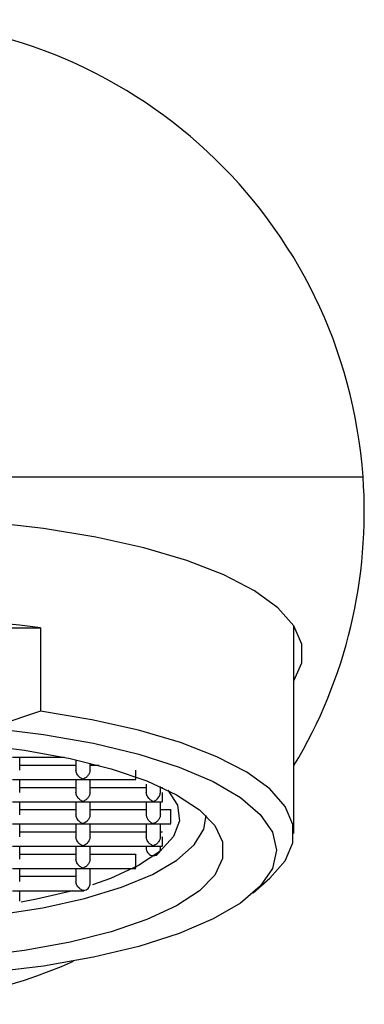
# Model space of a CAD drawing. Header units: millimetres. Extents: x 4255.161 to 4255.371, y 1709.19 to 1709.313.
# Tile 5 of 7: x 4255.22 to 4255.23, y 1709.247 to 1709.275. Entities that reach past the tile are written whole.
import ezdxf

# ---------------------------------------------------------------- set-up
doc = ezdxf.new("R2010")
doc.units = ezdxf.units.MM
doc.layers.add('SANINDUSA', color=3, linetype='Continuous')

msp = doc.modelspace()

# ---------------------------------------------------------------- linework, layer by layer
at = {"layer": 'SANINDUSA'}
for p, q in [((4255.201630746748, 1709.2617334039), (4255.229559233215, 1709.2617334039)), ((4255.227594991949, 1709.251587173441), (4255.227594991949, 1709.257488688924)), ((4255.21079916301, 1709.257437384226), (4255.220390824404, 1709.257437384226)), ((4255.220390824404, 1709.257437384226), (4255.220390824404, 1709.255065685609)), ((4255.220390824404, 1709.255065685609), (4255.218949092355, 1709.254591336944)), ((4255.219589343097, 1709.253758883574), (4255.22107077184, 1709.253758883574)), ((4255.219794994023, 1709.253389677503), (4255.219794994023, 1709.253758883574)), ((4255.221394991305, 1709.253688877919), (4255.221394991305, 1709.253389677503)), ((4255.221794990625, 1709.253389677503), (4255.221794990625, 1709.253593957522)), ((4255.221394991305, 1709.25352642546), (4255.219794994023, 1709.25352642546)), ((4255.222056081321, 1709.25352642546), (4255.221794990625, 1709.25352642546)), ((4255.219589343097, 1709.25312643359), (4255.22160064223, 1709.25312643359)), ((4255.219794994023, 1709.252757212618), (4255.219794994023, 1709.25312643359)), ((4255.221394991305, 1709.25312643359), (4255.221394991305, 1709.252757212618)), ((4255.2215893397, 1709.25312643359), (4255.223097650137, 1709.25312643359)), ((4255.221794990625, 1709.252757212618), (4255.221794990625, 1709.25312643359)), ((4255.221394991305, 1709.252893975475), (4255.219794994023, 1709.252893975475)), ((4255.223394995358, 1709.252893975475), (4255.221794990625, 1709.252893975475)), ((4255.223394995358, 1709.252991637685), (4255.223394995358, 1709.252757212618)), ((4255.223794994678, 1709.252757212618), (4255.223794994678, 1709.252922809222)), ((4255.223857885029, 1709.252893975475), (4255.223794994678, 1709.252893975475)), ((4255.219589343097, 1709.252493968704), (4255.22160064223, 1709.252493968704)), ((4255.219794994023, 1709.252124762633), (4255.219794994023, 1709.252493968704)), ((4255.221394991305, 1709.252493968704), (4255.221394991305, 1709.252124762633)), ((4255.2215893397, 1709.252493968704), (4255.223600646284, 1709.252493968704)), ((4255.221794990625, 1709.252124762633), (4255.221794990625, 1709.252493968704)), ((4255.223394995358, 1709.252493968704), (4255.223394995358, 1709.252124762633)), ((4255.223589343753, 1709.252493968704), (4255.223859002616, 1709.252493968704)), ((4255.223794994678, 1709.252124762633), (4255.223794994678, 1709.252493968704)), ((4255.221394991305, 1709.252261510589), (4255.219794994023, 1709.252261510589)), ((4255.223394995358, 1709.252261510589), (4255.221794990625, 1709.252261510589)), ((4255.224097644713, 1709.252261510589), (4255.223794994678, 1709.252261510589)), ((4255.225094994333, 1709.252061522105), (4255.225094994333, 1709.252100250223)), ((4255.219589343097, 1709.251861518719), (4255.22160064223, 1709.251861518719)), ((4255.219794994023, 1709.251492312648), (4255.219794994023, 1709.251861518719)), ((4255.221394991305, 1709.251629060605), (4255.219794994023, 1709.251629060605)), ((4255.221394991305, 1709.251861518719), (4255.221394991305, 1709.251492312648)), ((4255.2215893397, 1709.251861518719), (4255.223600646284, 1709.251861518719)), ((4255.221794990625, 1709.251492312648), (4255.221794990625, 1709.251861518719)), ((4255.223394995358, 1709.251629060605), (4255.221794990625, 1709.251629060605)), ((4255.223394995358, 1709.251861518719), (4255.223394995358, 1709.251492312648)), ((4255.223589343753, 1709.251861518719), (4255.224097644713, 1709.251861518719)), ((4255.223794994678, 1709.251492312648), (4255.223794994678, 1709.251861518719)), ((4255.223859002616, 1709.251629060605), (4255.223794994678, 1709.251629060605)), ((4255.219589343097, 1709.251229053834), (4255.22160064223, 1709.251229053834)), ((4255.219794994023, 1709.250859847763), (4255.219794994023, 1709.251229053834)), ((4255.221394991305, 1709.251229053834), (4255.221394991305, 1709.250859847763)), ((4255.2215893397, 1709.251229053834), (4255.223600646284, 1709.251229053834)), ((4255.221794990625, 1709.250859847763), (4255.221794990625, 1709.251229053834)), ((4255.223394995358, 1709.251229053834), (4255.223394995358, 1709.251130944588)), ((4255.223589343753, 1709.251229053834), (4255.223859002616, 1709.251229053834)), ((4255.223794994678, 1709.251130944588), (4255.223794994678, 1709.251229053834)), ((4255.221394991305, 1709.25099661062), (4255.219794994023, 1709.25099661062)), ((4255.223097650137, 1709.25099661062), (4255.221794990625, 1709.25099661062)), ((4255.219589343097, 1709.250596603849), (4255.22160064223, 1709.250596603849)), ((4255.219794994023, 1709.250227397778), (4255.219794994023, 1709.250596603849)), ((4255.221394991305, 1709.250596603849), (4255.221394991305, 1709.250227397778)), ((4255.2215893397, 1709.250596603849), (4255.223097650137, 1709.250596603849)), ((4255.221794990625, 1709.250134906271), (4255.221794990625, 1709.250596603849)), ((4255.221394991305, 1709.250364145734), (4255.219794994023, 1709.250364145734)), ((4255.226437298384, 1709.249900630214), (4255.226908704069, 1709.25032225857)), ((4255.219589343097, 1709.249964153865), (4255.221620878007, 1709.249964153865)), ((4255.219794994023, 1709.24966753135), (4255.219794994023, 1709.249964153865)), ((4255.221615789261, 1709.249982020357), (4255.221615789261, 1709.249968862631))]:
    msp.add_line(p, q, dxfattribs=at)
at = {"layer": 'SANINDUSA', "flags": 128}
for points in [[(4255.227594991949, 1709.255931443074), (4255.227816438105, 1709.256445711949), (4255.227816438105, 1709.256974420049), (4255.227588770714, 1709.257498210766), (4255.227137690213, 1709.25800732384), (4255.226471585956, 1709.258492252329), (4255.22560287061, 1709.258943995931), (4255.224547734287, 1709.259354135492), (4255.223325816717, 1709.259715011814), (4255.221959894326, 1709.260019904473), (4255.220475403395, 1709.260263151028), (4255.218900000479, 1709.260440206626)], [(4255.226908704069, 1709.25032225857), (4255.227344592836, 1709.250816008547), (4255.227567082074, 1709.251328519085), (4255.227567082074, 1709.251845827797), (4255.227344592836, 1709.252358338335), (4255.226903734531, 1709.252856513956), (4255.2262527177, 1709.253331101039), (4255.225403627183, 1709.253773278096), (4255.224372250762, 1709.254174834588), (4255.223177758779, 1709.254528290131), (4255.221842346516, 1709.254827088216), (4255.220390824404, 1709.255065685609)], [(4255.218949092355, 1709.254591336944), (4255.220468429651, 1709.254406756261), (4255.22189014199, 1709.254156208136), (4255.223185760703, 1709.25384468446), (4255.224329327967, 1709.25347844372), (4255.225297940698, 1709.253064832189), (4255.226072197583, 1709.25261210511), (4255.226636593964, 1709.252129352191), (4255.22697981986, 1709.251626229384), (4255.227094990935, 1709.251112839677), (4255.22697981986, 1709.25059943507), (4255.226636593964, 1709.250096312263), (4255.226072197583, 1709.249613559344), (4255.225297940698, 1709.249160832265), (4255.224329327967, 1709.248747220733), (4255.223185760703, 1709.248380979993), (4255.22189014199, 1709.248069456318), (4255.220468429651, 1709.247818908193), (4255.218949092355, 1709.24763432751)], [(4255.218542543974, 1709.254134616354), (4255.219933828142, 1709.253961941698), (4255.221228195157, 1709.253725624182), (4255.222396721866, 1709.253430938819), (4255.223413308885, 1709.253084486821), (4255.224255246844, 1709.252693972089), (4255.224903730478, 1709.252268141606), (4255.225344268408, 1709.251816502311), (4255.225567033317, 1709.251349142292), (4255.225567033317, 1709.250876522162), (4255.225344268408, 1709.250409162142), (4255.224903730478, 1709.249957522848), (4255.224255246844, 1709.249531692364), (4255.223413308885, 1709.249141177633), (4255.222396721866, 1709.248794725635), (4255.221228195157, 1709.248500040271), (4255.219933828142, 1709.248263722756), (4255.218542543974, 1709.2480910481)], [(4255.224010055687, 1709.252819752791), (4255.224281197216, 1709.252395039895), (4255.224337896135, 1709.251950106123), (4255.224168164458, 1709.251508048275), (4255.223776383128, 1709.251080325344), (4255.223172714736, 1709.250678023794), (4255.222372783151, 1709.250311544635), (4255.221867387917, 1709.250132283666)], [(4255.206095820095, 1709.252101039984), (4255.206157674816, 1709.251716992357), (4255.206434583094, 1709.251265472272), (4255.206926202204, 1709.25083260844), (4255.207621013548, 1709.250428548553), (4255.208502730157, 1709.250062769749), (4255.209550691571, 1709.249743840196), (4255.210740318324, 1709.249479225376), (4255.212043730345, 1709.249275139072), (4255.213430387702, 1709.249136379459), (4255.214867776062, 1709.249066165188), (4255.216322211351, 1709.249066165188), (4255.217759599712, 1709.249136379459), (4255.219146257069, 1709.249275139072), (4255.220449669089, 1709.249479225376), (4255.221639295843, 1709.249743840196), (4255.222687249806, 1709.250062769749), (4255.223568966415, 1709.250428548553), (4255.224263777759, 1709.25083260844), (4255.22475540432, 1709.251265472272), (4255.225032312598, 1709.251716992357), (4255.225094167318, 1709.252101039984)], [(4255.221302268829, 1709.249964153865), (4255.220271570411, 1709.249722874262), (4255.219832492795, 1709.249640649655)]]:
    msp.add_lwpolyline(points, dxfattribs=at)
at = {"layer": 'SANINDUSA'}
for centre, radius, start, end in [((4255.215594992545, 1709.260733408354), 0.014, 4.096043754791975, 175.903956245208), ((4255.215594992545, 1709.260733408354), 0.01400000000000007, 328.9972808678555, 4.096043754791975), ((4255.215594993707, 1709.221469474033), 0.03628623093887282, 82.40518551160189, 97.59481448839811), ((4255.215594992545, 1709.260733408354), 0.01400000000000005, 245.838950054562, 294.161049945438)]:
    msp.add_arc(centre, radius, start, end, dxfattribs=at)
for points, knots in [([(4255.221594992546, 1709.253136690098), (4255.221582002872, 1709.253141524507), (4255.221557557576, 1709.253150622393), (4255.22152397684, 1709.253171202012), (4255.221495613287, 1709.253193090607), (4255.22147246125, 1709.253214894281), (4255.221446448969, 1709.253244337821), (4255.221420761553, 1709.253284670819), (4255.221399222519, 1709.253338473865), (4255.221396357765, 1709.253373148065), (4255.221394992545, 1709.253389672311)], [0, 0, 0, 0, 0.1450904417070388, 0.2730460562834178, 0.3839228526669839, 0.4778113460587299, 0.5548661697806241, 0.7205232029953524, 0.8668132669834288, 0.9999999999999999, 0.9999999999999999, 0.9999999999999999, 0.9999999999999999]), ([(4255.221794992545, 1709.253389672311), (4255.221794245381, 1709.253377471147), (4255.221792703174, 1709.253352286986), (4255.221780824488, 1709.253312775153), (4255.221762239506, 1709.253273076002), (4255.221738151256, 1709.25323774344), (4255.221711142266, 1709.25320738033), (4255.221682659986, 1709.253181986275), (4255.221643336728, 1709.253155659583), (4255.221613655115, 1709.253144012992), (4255.221594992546, 1709.253136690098)], [0, 0, 0, 0, 0.0990739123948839, 0.2044963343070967, 0.3192330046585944, 0.4455954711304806, 0.5548757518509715, 0.6697388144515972, 0.7923454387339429, 1, 1, 1, 1]), ([(4255.223094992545, 1709.253136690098), (4255.223094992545, 1709.253153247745), (4255.223094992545, 1709.25319015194), (4255.223094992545, 1709.253283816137), (4255.223094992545, 1709.253339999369), (4255.223094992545, 1709.253389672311)], [0, 0, 0, 0, 0.5, 0.5, 1, 1, 1, 1]), ([(4255.221594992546, 1709.252504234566), (4255.221582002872, 1709.252509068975), (4255.221557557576, 1709.252518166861), (4255.22152397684, 1709.25253874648), (4255.221495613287, 1709.252560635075), (4255.22147246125, 1709.252582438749), (4255.221446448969, 1709.252611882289), (4255.221420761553, 1709.252652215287), (4255.221399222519, 1709.252706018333), (4255.221396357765, 1709.252740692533), (4255.221394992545, 1709.252757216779)], [0, 0, 0, 0, 0.1450904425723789, 0.2730460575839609, 0.3839228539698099, 0.4778113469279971, 0.5548661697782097, 0.7205232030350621, 0.8668132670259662, 1, 1, 1, 1]), ([(4255.221794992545, 1709.252757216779), (4255.221794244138, 1709.2527450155), (4255.221792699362, 1709.252719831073), (4255.221780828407, 1709.252680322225), (4255.221762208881, 1709.252640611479), (4255.221730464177, 1709.252593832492), (4255.221673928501, 1709.252539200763), (4255.221624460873, 1709.252517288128), (4255.221594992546, 1709.252504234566)], [0, 0, 0, 0, 0.09925871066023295, 0.2048780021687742, 0.3198279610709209, 0.4464235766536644, 0.6702293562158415, 1, 1, 1, 1]), ([(4255.223594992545, 1709.252504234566), (4255.223582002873, 1709.252509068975), (4255.223557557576, 1709.252518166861), (4255.223523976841, 1709.25253874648), (4255.223495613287, 1709.252560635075), (4255.223472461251, 1709.252582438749), (4255.223446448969, 1709.252611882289), (4255.223420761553, 1709.252652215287), (4255.223399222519, 1709.252706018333), (4255.223396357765, 1709.252740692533), (4255.223394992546, 1709.252757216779)], [0, 0, 0, 0, 0.1450904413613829, 0.2730460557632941, 0.3839228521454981, 0.477811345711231, 0.5548661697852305, 0.720523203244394, 0.8668132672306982, 0.9999999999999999, 0.9999999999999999, 0.9999999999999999, 0.9999999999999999]), ([(4255.223594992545, 1709.252504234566), (4255.223608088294, 1709.252509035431), (4255.223632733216, 1709.25251807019), (4255.223666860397, 1709.252538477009), (4255.223695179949, 1709.252560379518), (4255.223717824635, 1709.25258234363), (4255.223743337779, 1709.252611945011), (4255.223769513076, 1709.252652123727), (4255.223790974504, 1709.252705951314), (4255.223793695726, 1709.252740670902), (4255.223794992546, 1709.252757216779)], [0, 0, 0, 0, 0.1450904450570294, 0.2730460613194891, 0.3839228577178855, 0.4778113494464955, 0.5548661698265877, 0.7205232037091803, 0.866813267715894, 1, 1, 1, 1]), ([(4255.223856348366, 1709.252504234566), (4255.223856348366, 1709.252520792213), (4255.223856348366, 1709.252557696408), (4255.223856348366, 1709.252651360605), (4255.223856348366, 1709.252707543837), (4255.223856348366, 1709.252757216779)], [0, 0, 0, 0, 0.5, 0.5, 1, 1, 1, 1]), ([(4255.224094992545, 1709.252124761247), (4255.224094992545, 1709.252174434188), (4255.224094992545, 1709.252216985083), (4255.224094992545, 1709.252263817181), (4255.224094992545, 1709.25226781), (4255.224094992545, 1709.252251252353)], [0, 0, 0, 0, 0.5, 0.5, 1, 1, 1, 1]), ([(4255.221594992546, 1709.251871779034), (4255.221582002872, 1709.251876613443), (4255.221557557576, 1709.251885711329), (4255.22152397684, 1709.251906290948), (4255.221495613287, 1709.251928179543), (4255.22147246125, 1709.251949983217), (4255.221446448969, 1709.251979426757), (4255.221420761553, 1709.252019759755), (4255.221399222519, 1709.252073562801), (4255.221396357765, 1709.252108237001), (4255.221394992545, 1709.252124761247)], [0, 0, 0, 0, 0.1450904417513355, 0.2730460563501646, 0.383922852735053, 0.477811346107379, 0.5548661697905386, 0.7205232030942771, 0.866813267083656, 1, 1, 1, 1]), ([(4255.221794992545, 1709.252124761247), (4255.221794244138, 1709.252112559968), (4255.221792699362, 1709.252087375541), (4255.221780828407, 1709.252047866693), (4255.221762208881, 1709.252008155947), (4255.221730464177, 1709.25196137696), (4255.221673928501, 1709.251906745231), (4255.221624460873, 1709.251884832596), (4255.221594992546, 1709.251871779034)], [0, 0, 0, 0, 0.09925871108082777, 0.2048780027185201, 0.3198279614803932, 0.4464235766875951, 0.6702293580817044, 1, 1, 1, 1]), ([(4255.223394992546, 1709.252124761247), (4255.223395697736, 1709.252112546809), (4255.223397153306, 1709.252087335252), (4255.223408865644, 1709.252047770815), (4255.223427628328, 1709.252008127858), (4255.223451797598, 1709.251972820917), (4255.223479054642, 1709.251942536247), (4255.22350823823, 1709.251917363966), (4255.223546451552, 1709.251890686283), (4255.223576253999, 1709.251879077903), (4255.223594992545, 1709.251871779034)], [0, 0, 0, 0, 0.09907391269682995, 0.2044963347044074, 0.3192330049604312, 0.4455954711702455, 0.5548757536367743, 0.6697388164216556, 0.7923454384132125, 1, 1, 1, 1]), ([(4255.223794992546, 1709.252124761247), (4255.223794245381, 1709.252112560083), (4255.223792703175, 1709.252087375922), (4255.223780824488, 1709.252047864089), (4255.223762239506, 1709.252008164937), (4255.223738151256, 1709.251972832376), (4255.223711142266, 1709.251942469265), (4255.223682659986, 1709.25191707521), (4255.223643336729, 1709.251890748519), (4255.223613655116, 1709.251879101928), (4255.223594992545, 1709.251871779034)], [0, 0, 0, 0, 0.09907391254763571, 0.2044963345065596, 0.3192330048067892, 0.4455954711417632, 0.5548757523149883, 0.6697388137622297, 0.7923454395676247, 0.9999999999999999, 0.9999999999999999, 0.9999999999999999, 0.9999999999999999]), ([(4255.224094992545, 1709.251871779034), (4255.224094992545, 1709.251888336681), (4255.224094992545, 1709.251925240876), (4255.224094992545, 1709.252018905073), (4255.224094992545, 1709.252075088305), (4255.224094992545, 1709.252124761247)], [0, 0, 0, 0, 0.5, 0.5, 1, 1, 1, 1]), ([(4255.221594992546, 1709.251239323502), (4255.221582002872, 1709.251244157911), (4255.221557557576, 1709.251253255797), (4255.22152397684, 1709.251273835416), (4255.221495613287, 1709.251295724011), (4255.22147246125, 1709.251317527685), (4255.221446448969, 1709.251346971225), (4255.221420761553, 1709.251387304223), (4255.221399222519, 1709.251441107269), (4255.221396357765, 1709.251475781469), (4255.221394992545, 1709.251492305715)], [0, 0, 0, 0, 0.1450904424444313, 0.2730460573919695, 0.3839228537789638, 0.4778113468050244, 0.5548661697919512, 0.7205232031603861, 0.866813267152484, 1, 1, 1, 1]), ([(4255.221794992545, 1709.251492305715), (4255.221794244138, 1709.251480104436), (4255.221792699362, 1709.251454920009), (4255.221780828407, 1709.251415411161), (4255.221762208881, 1709.251375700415), (4255.221730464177, 1709.251328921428), (4255.221673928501, 1709.251274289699), (4255.221624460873, 1709.251252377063), (4255.221594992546, 1709.251239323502)], [0, 0, 0, 0, 0.09925871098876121, 0.2048780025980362, 0.3198279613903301, 0.4464235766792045, 0.6702293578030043, 1, 1, 1, 1]), ([(4255.223594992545, 1709.251239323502), (4255.223582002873, 1709.251244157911), (4255.223557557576, 1709.251253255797), (4255.223523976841, 1709.251273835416), (4255.223495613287, 1709.251295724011), (4255.22347246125, 1709.251317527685), (4255.223446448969, 1709.251346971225), (4255.223420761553, 1709.251387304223), (4255.223399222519, 1709.251441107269), (4255.223396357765, 1709.251475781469), (4255.223394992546, 1709.251492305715)], [0, 0, 0, 0, 0.1450904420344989, 0.2730460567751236, 0.3839228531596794, 0.4778113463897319, 0.5548661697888, 0.7205232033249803, 0.8668132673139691, 1, 1, 1, 1]), ([(4255.223794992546, 1709.251492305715), (4255.223794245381, 1709.251480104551), (4255.223792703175, 1709.25145492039), (4255.223780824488, 1709.251415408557), (4255.223762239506, 1709.251375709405), (4255.223738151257, 1709.251340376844), (4255.223711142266, 1709.251310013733), (4255.223682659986, 1709.251284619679), (4255.223643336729, 1709.251258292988), (4255.223613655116, 1709.251246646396), (4255.223594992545, 1709.251239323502)], [0, 0, 0, 0, 0.0990739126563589, 0.2044963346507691, 0.319233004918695, 0.4455954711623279, 0.5548757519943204, 0.6697388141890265, 0.7923454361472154, 1, 1, 1, 1]), ([(4255.223856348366, 1709.251239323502), (4255.223856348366, 1709.251255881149), (4255.223856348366, 1709.251292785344), (4255.223856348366, 1709.251386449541), (4255.223856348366, 1709.251442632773), (4255.223856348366, 1709.251492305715)], [0, 0, 0, 0, 0.5, 0.5, 1, 1, 1, 1]), ([(4255.223394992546, 1709.251153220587), (4255.223394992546, 1709.251103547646), (4255.223416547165, 1709.251054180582), (4255.223490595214, 1709.250983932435), (4255.223542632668, 1709.250963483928), (4255.223647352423, 1709.250963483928), (4255.223699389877, 1709.250983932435), (4255.223773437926, 1709.251054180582), (4255.223794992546, 1709.251103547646), (4255.223794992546, 1709.251153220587)], [0, 0, 0, 0, 0.25, 0.25, 0.5, 0.5, 0.75, 0.75, 1, 1, 1, 1]), ([(4255.221594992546, 1709.25060686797), (4255.221582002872, 1709.250611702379), (4255.221557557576, 1709.250620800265), (4255.221523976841, 1709.250641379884), (4255.221495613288, 1709.250663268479), (4255.22147246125, 1709.250685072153), (4255.221446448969, 1709.250714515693), (4255.221420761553, 1709.250754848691), (4255.221399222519, 1709.250808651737), (4255.221396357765, 1709.250843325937), (4255.221394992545, 1709.250859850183)], [0, 0, 0, 0, 0.1450904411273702, 0.2730460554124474, 0.3839228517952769, 0.4778113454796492, 0.5548661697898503, 0.7205232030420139, 0.8668132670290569, 1, 1, 1, 1]), ([(4255.221794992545, 1709.250859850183), (4255.221794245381, 1709.250847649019), (4255.221792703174, 1709.250822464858), (4255.221780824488, 1709.250782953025), (4255.221762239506, 1709.250743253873), (4255.221738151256, 1709.250707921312), (4255.221711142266, 1709.250677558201), (4255.221682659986, 1709.250652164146), (4255.221643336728, 1709.250625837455), (4255.221613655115, 1709.250614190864), (4255.221594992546, 1709.25060686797)], [0, 0, 0, 0, 0.09907391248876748, 0.2044963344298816, 0.3192330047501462, 0.4455954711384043, 0.5548757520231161, 0.6697388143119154, 0.7923454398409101, 1, 1, 1, 1]), ([(4255.223094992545, 1709.250859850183), (4255.223094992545, 1709.250909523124), (4255.223094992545, 1709.250952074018), (4255.223094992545, 1709.250998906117), (4255.223094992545, 1709.251002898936), (4255.223094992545, 1709.250986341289)], [0, 0, 0, 0, 0.5, 0.5, 1, 1, 1, 1]), ([(4255.223094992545, 1709.25060686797), (4255.223094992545, 1709.250623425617), (4255.223094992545, 1709.250660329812), (4255.223094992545, 1709.250753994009), (4255.223094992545, 1709.250810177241), (4255.223094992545, 1709.250859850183)], [0, 0, 0, 0, 0.5, 0.5, 1, 1, 1, 1]), ([(4255.221594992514, 1709.249974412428), (4255.221582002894, 1709.249979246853), (4255.221557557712, 1709.249988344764), (4255.221523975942, 1709.250008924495), (4255.221495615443, 1709.250030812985), (4255.221472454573, 1709.250052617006), (4255.221448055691, 1709.250080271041), (4255.221424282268, 1709.250116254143), (4255.221406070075, 1709.250158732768), (4255.221396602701, 1709.250196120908), (4255.221395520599, 1709.250217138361), (4255.221394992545, 1709.250227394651)], [0, 0, 0, 0, 0.1449733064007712, 0.2728254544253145, 0.3836124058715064, 0.4774246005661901, 0.554416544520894, 0.699515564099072, 0.8287232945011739, 0.9164188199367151, 1, 1, 1, 1]), ([(4255.221615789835, 1709.249968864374), (4255.221664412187, 1709.249973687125), (4255.221710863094, 1709.2499961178), (4255.221776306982, 1709.250065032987), (4255.221794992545, 1709.250111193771), (4255.221794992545, 1709.250157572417)], [0, 0, 0, 0, 0.5, 0.5, 1, 1, 1, 1])]:
    msp.add_open_spline(points, degree=3, knots=knots, dxfattribs=at)
for points in [[(4255.221594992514, 1709.249974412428), (4255.22158804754, 1709.249972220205), (4255.221581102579, 1709.249970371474), (4255.221574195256, 1709.249968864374)], [(4255.221574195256, 1709.249968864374), (4255.221588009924, 1709.249967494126), (4255.221601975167, 1709.249967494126), (4255.221615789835, 1709.249968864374)], [(4255.221594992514, 1709.249974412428), (4255.221601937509, 1709.249976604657), (4255.221608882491, 1709.24997914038), (4255.221615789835, 1709.249982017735)], [(4255.221594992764, 1709.249974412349), (4255.221601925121, 1709.249972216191), (4255.221608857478, 1709.24997036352), (4255.221615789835, 1709.249968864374)]]:
    msp.add_open_spline(points, degree=3, dxfattribs=at)

doc.saveas('drawing.dxf')
